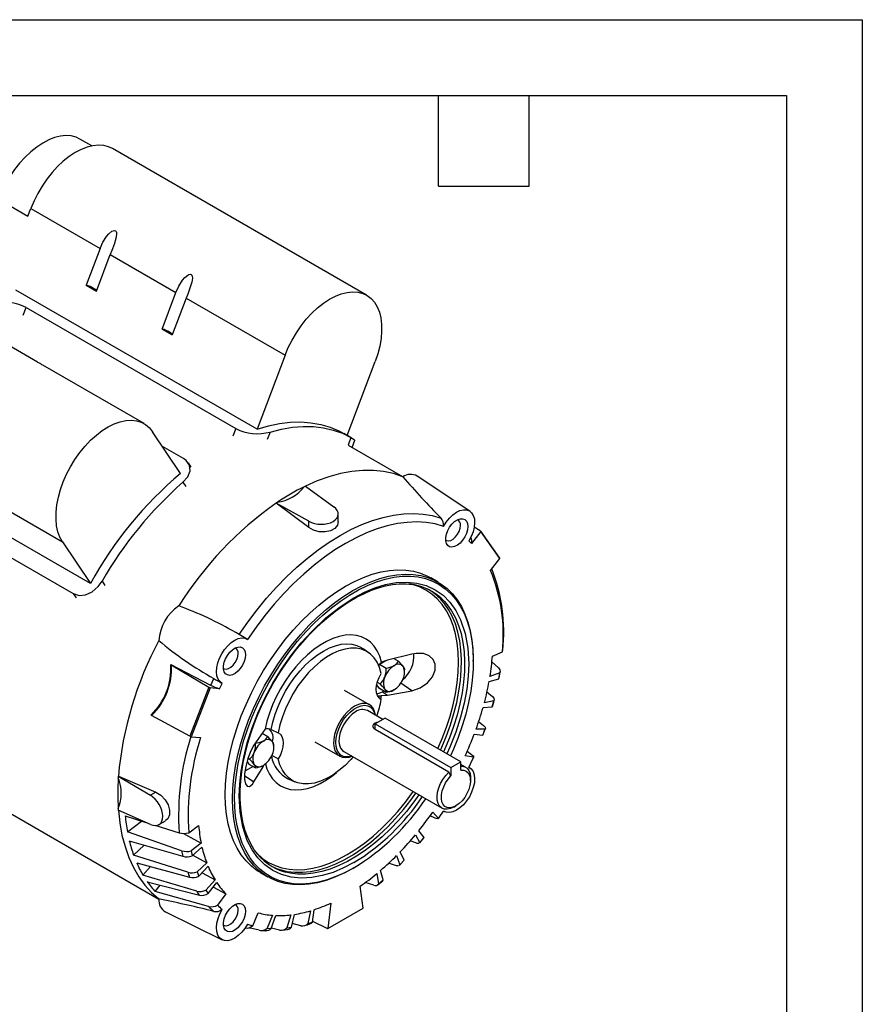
# Model space of a CAD drawing. Header units: inches. Extents: x 0 to 11, y 0 to 8.5.
# Tile 16 of 16: x 8.2 to 11, y 5.2 to 8.5. Entities that reach past the tile are written whole.
import ezdxf

# ---------------------------------------------------------------- set-up
doc = ezdxf.new("R2010")
doc.units = ezdxf.units.IN
doc.header["$MEASUREMENT"] = 0
doc.layers.add('TEXT', color=140, linetype='Continuous', lineweight=25)

msp = doc.modelspace()

# ---------------------------------------------------------------- linework, layer by layer
at = {"color": 7, "linetype": 'Continuous'}
for p, q in [((0.0001, 8.50011), (11.0001, 8.50011)), ((11.0001, 8.50011), (11.0001, 0.00011))]:
    msp.add_line(p, q, dxfattribs=at)
for p, q in [((8.45464, 8.083), (8.41544, 8.10563)), ((9.36256, 7.58949), (8.52287, 8.07423)), ((8.14606, 7.90701), (8.24399, 7.85048)), ((8.24399, 7.85048), (8.2535, 7.87561)), ((8.2535, 7.87561), (8.4822, 7.74358)), ((8.4822, 7.74358), (8.43633, 7.62241)), ((8.47015, 7.60289), (8.51602, 7.72406)), ((8.51602, 7.72406), (8.73275, 7.59894)), ((8.43633, 7.62241), (8.47015, 7.60289)), ((9.00062, 7.14632), (8.20351, 7.60649)), ((8.68688, 7.47777), (8.73275, 7.59894)), ((8.76657, 7.57942), (8.7207, 7.45825)), ((8.76657, 7.57942), (9.09319, 7.39087)), ((8.22858, 7.52312), (8.23811, 7.54831)), ((8.23811, 7.54831), (8.93028, 7.14873)), ((8.27491, 7.36869), (8.04244, 7.50289)), ((8.68688, 7.47777), (8.7207, 7.45825)), ((9.09319, 7.39087), (9.00062, 7.14632)), ((8.6275, 7.16515), (8.29299, 7.35825)), ((9.29836, 7.12619), (9.39082, 7.37043)), ((8.4507, 6.63661), (7.51308, 7.17788)), ((8.74832, 7.00068), (8.65575, 7.13834)), ((8.93028, 7.14873), (8.92074, 7.12354)), ((9.04365, 7.13729), (9.03413, 7.11215)), ((9.31203, 7.11829), (9.28706, 7.13271)), ((9.3109, 7.11894), (9.30138, 7.0938)), ((9.3148, 7.08606), (9.32388, 7.11003)), ((8.75797, 7.04926), (8.6888, 7.0892)), ((9.48202, 6.98953), (9.30267, 7.09306)), ((8.78355, 7.02063), (8.77388, 7.03501)), ((7.70137, 7.00304), (8.39353, 6.60346)), ((8.75596, 6.97121), (8.76548, 6.95706)), ((9.70362, 6.87575), (9.52961, 6.99168)), ((8.0315, 6.96283), (8.35813, 6.77427)), ((9.16077, 6.95885), (9.15624, 6.95624)), ((9.16077, 6.95885), (9.25463, 6.89041)), ((9.06787, 6.90522), (9.06334, 6.90261)), ((9.17132, 6.84231), (9.06334, 6.90261)), ((9.06334, 6.90261), (9.06334, 6.90218)), ((9.17132, 6.82166), (9.06334, 6.90218)), ((9.17132, 6.82166), (9.17132, 6.84231)), ((9.26911, 6.84124), (9.26911, 6.86643)), ((9.74013, 6.80795), (9.70904, 6.76929)), ((9.73754, 6.81093), (9.7181, 6.82284)), ((9.80219, 6.7199), (9.73947, 6.80914)), ((9.80282, 6.71874), (9.74013, 6.80795)), ((8.35813, 6.77427), (8.4507, 6.63661)), ((9.70904, 6.76929), (9.70051, 6.77712)), ((9.77174, 6.68008), (9.80282, 6.71874)), ((8.4887, 6.6443), (8.49822, 6.63014)), ((9.59859, 6.64123), (9.57424, 6.65529)), ((8.39353, 6.60346), (8.40307, 6.58929)), ((8.7538, 6.55843), (8.74225, 6.56247)), ((9.37121, 6.40657), (9.35158, 6.4209)), ((9.8111, 6.41089), (9.81207, 6.41522)), ((9.40515, 6.36949), (9.42617, 6.38162)), ((9.43118, 6.38334), (9.41228, 6.37686)), ((9.51243, 6.4033), (9.43118, 6.38334)), ((9.45247, 6.38857), (9.46779, 6.37972)), ((9.71512, 6.37967), (9.71512, 6.38369)), ((9.77825, 6.39692), (9.8111, 6.41089)), ((8.71537, 6.36921), (8.84716, 6.30086)), ((8.71744, 6.36806), (8.84176, 6.29381)), ((9.40314, 6.36431), (9.40515, 6.36949)), ((9.40515, 6.36949), (9.42761, 6.35653)), ((9.48788, 6.34492), (9.48788, 6.35114)), ((9.77594, 6.3778), (9.7982, 6.35756)), ((9.76734, 6.31314), (9.79927, 6.32135)), ((9.80273, 6.34135), (9.77004, 6.3288)), ((9.79927, 6.32135), (9.80273, 6.34135)), ((9.79927, 6.32135), (9.79991, 6.32407)), ((9.80035, 6.32399), (9.80394, 6.34491)), ((8.84176, 6.29381), (8.779, 6.13206)), ((8.84589, 6.29172), (8.78319, 6.13012)), ((8.87697, 6.28894), (8.84589, 6.29172)), ((8.87697, 6.28894), (8.88551, 6.30662)), ((9.37202, 6.23589), (9.2899, 6.2833)), ((9.40515, 6.28912), (9.39612, 6.30197)), ((9.39804, 6.31021), (9.40752, 6.30474)), ((9.42761, 6.27616), (9.40515, 6.28912)), ((9.41907, 6.28108), (9.4148, 6.27862)), ((9.43118, 6.26751), (9.51243, 6.28231)), ((9.51243, 6.28231), (9.47564, 6.30726)), ((9.40592, 6.25679), (9.41074, 6.25322)), ((9.40978, 6.25423), (9.41228, 6.26616)), ((9.41228, 6.26616), (9.43118, 6.26751)), ((9.4148, 6.27862), (9.43118, 6.26751)), ((9.78318, 6.24933), (9.75157, 6.24259)), ((9.75971, 6.27899), (9.77827, 6.26316)), ((9.77759, 6.22882), (9.78318, 6.24933)), ((9.41586, 6.18743), (9.36547, 6.21651)), ((9.74719, 6.22653), (9.77759, 6.22882)), ((9.77759, 6.22882), (9.77794, 6.23042)), ((8.779, 6.13206), (8.65253, 6.20075)), ((9.42359, 6.19189), (9.39044, 6.17276)), ((9.67427, 6.04718), (9.42359, 6.19189)), ((9.02733, 6.15464), (9.02055, 6.14629)), ((9.04785, 6.15355), (9.07088, 6.14332)), ((9.39044, 6.15361), (9.39044, 6.17276)), ((9.39044, 6.17276), (9.64113, 6.02805)), ((9.63417, 6.01292), (9.39044, 6.15361)), ((9.75409, 6.15572), (9.72418, 6.15493)), ((9.73224, 6.18), (9.74854, 6.16711)), ((9.74647, 6.13511), (9.75409, 6.15572)), ((8.78319, 6.13012), (8.81427, 6.12734)), ((9.02055, 6.14629), (8.99045, 6.10197)), ((9.01734, 6.14156), (9.03629, 6.13062)), ((9.71821, 6.13879), (9.74647, 6.13511)), ((9.74647, 6.13511), (9.74659, 6.13599)), ((8.99471, 6.10823), (8.99611, 6.10742)), ((9.05638, 6.09582), (9.05638, 6.10204)), ((9.19173, 6.11324), (9.27385, 6.06584)), ((8.97043, 6.05886), (8.97601, 6.05564)), ((9.07088, 6.05702), (9.04909, 6.06809)), ((9.28736, 6.08119), (9.61168, 5.89397)), ((9.71603, 6.06236), (9.68839, 6.06753)), ((9.69453, 6.0822), (9.70959, 6.07128)), ((7.92297, 6.02855), (8.67617, 5.59374)), ((8.98757, 6.03198), (8.96076, 6.01651)), ((8.96761, 6.04862), (8.97365, 6.04002)), ((8.97365, 6.04002), (8.99611, 6.02706)), ((8.99045, 5.98098), (9.02055, 6.03047)), ((9.02055, 6.03047), (9.01652, 6.0332)), ((9.02055, 6.03047), (9.02398, 6.03727)), ((9.64113, 6.02805), (9.67427, 6.04718)), ((9.64113, 6.02805), (9.64113, 6.00041)), ((9.67427, 6.01954), (9.67427, 6.04718)), ((9.6898, 6.02929), (9.67427, 6.03825)), ((9.70068, 6.02972), (9.70051, 6.02966)), ((9.70362, 6.02786), (9.7006, 6.02987)), ((8.5425, 6.00006), (8.54213, 5.99984)), ((8.54213, 5.99984), (8.64834, 5.93649)), ((8.54213, 5.99984), (8.54213, 5.99462)), ((8.5425, 6.00006), (8.66622, 5.94682)), ((8.95944, 6.00201), (8.99045, 5.98098)), ((9.10341, 5.99102), (9.12564, 5.98118)), ((9.64113, 6.00041), (9.63417, 6.01292)), ((9.70598, 5.98548), (9.70598, 5.99352)), ((8.66622, 5.94682), (8.64834, 5.93649)), ((8.54213, 5.89257), (8.54213, 5.88734)), ((9.65075, 5.89784), (9.65771, 5.90186)), ((8.64834, 5.84028), (8.54213, 5.88734)), ((8.56494, 5.86828), (8.63285, 5.84715)), ((9.58893, 5.86105), (9.57204, 5.86864)), ((9.58124, 5.88084), (9.59977, 5.85982)), ((9.59977, 5.85982), (9.59914, 5.85933)), ((9.59977, 5.85982), (9.61665, 5.8844)), ((9.61614, 5.8844), (9.61976, 5.88261)), ((9.61665, 5.8844), (9.61641, 5.88447)), ((8.57229, 5.81572), (8.61877, 5.85153)), ((8.66306, 5.83774), (8.74332, 5.81276)), ((8.67635, 5.83973), (8.69813, 5.85231)), ((8.77491, 5.81271), (8.80777, 5.83667)), ((8.75163, 5.75339), (8.57229, 5.81572)), ((8.75814, 5.81078), (8.81597, 5.77803)), ((9.52375, 5.80575), (9.53828, 5.77974)), ((9.55225, 5.79675), (9.53469, 5.81907)), ((9.53753, 5.77856), (9.55192, 5.79597)), ((9.53828, 5.77974), (9.55225, 5.79675)), ((9.55191, 5.79598), (9.55225, 5.79675)), ((8.57867, 5.78615), (8.7556, 5.73499)), ((8.5928, 5.73923), (8.62761, 5.772)), ((8.81597, 5.77803), (8.78329, 5.75284)), ((8.78675, 5.73683), (8.81868, 5.76549)), ((9.52575, 5.77897), (9.50661, 5.78662)), ((9.53828, 5.77974), (9.53725, 5.7788)), ((8.77156, 5.682), (8.5928, 5.73923)), ((8.78329, 5.75284), (8.78675, 5.73683)), ((8.78877, 5.73864), (8.83444, 5.71314)), ((9.46178, 5.73771), (9.47202, 5.70723)), ((9.48693, 5.72245), (9.47345, 5.74963)), ((8.60313, 5.7133), (8.77798, 5.66586)), ((8.62376, 5.67293), (8.6486, 5.70096)), ((8.83444, 5.71314), (8.80284, 5.68339)), ((8.80843, 5.66934), (8.83882, 5.70214)), ((9.31743, 5.69481), (9.32091, 5.69682)), ((9.4577, 5.70467), (9.43498, 5.71278)), ((9.47202, 5.70723), (9.47032, 5.70563)), ((9.47202, 5.70723), (9.48693, 5.72245)), ((9.48613, 5.72105), (9.48693, 5.72245)), ((8.80128, 5.62027), (8.62376, 5.67293)), ((8.80284, 5.68339), (8.80843, 5.66934)), ((8.81898, 5.68072), (8.86184, 5.65711)), ((9.01178, 5.68099), (9.03614, 5.66692)), ((9.39652, 5.67805), (9.40227, 5.64369)), ((9.41784, 5.65682), (9.4087, 5.68834)), ((8.63783, 5.65113), (8.81004, 5.6067)), ((8.66456, 5.61811), (8.68089, 5.64002)), ((8.86184, 5.65711), (8.83193, 5.62337)), ((8.83955, 5.61155), (8.86781, 5.64786)), ((8.85653, 5.63337), (8.89763, 5.61103)), ((9.35121, 5.56348), (9.34167, 5.63636)), ((9.38608, 5.63959), (9.35786, 5.64867)), ((9.40227, 5.64369), (9.41784, 5.65682)), ((8.84023, 5.5694), (8.66456, 5.61811)), ((8.83193, 5.62337), (8.83955, 5.61155)), ((8.89763, 5.61103), (8.86999, 5.57395)), ((8.68544, 5.59214), (8.67616, 5.59392)), ((9.24434, 5.58018), (9.2348, 5.49628)), ((8.69811, 5.55144), (8.88551, 5.45873)), ((8.98625, 5.50564), (9.00478, 5.54806)), ((9.05133, 5.54003), (9.03376, 5.49743)), ((9.04774, 5.49656), (9.06226, 5.53934)), ((9.11256, 5.54129), (9.09908, 5.49855)), ((9.114, 5.50055), (9.12424, 5.54286)), ((9.17731, 5.55476), (9.16818, 5.5127)), ((9.18374, 5.51753), (9.1895, 5.55854)), ((9.2348, 5.49628), (9.35121, 5.56348)), ((8.96937, 5.51074), (8.98625, 5.50564)), ((9.09908, 5.49855), (9.114, 5.50055)), ((9.14586, 5.50568), (9.11701, 5.51301)), ((9.16818, 5.5127), (9.18374, 5.51753)), ((9.18411, 5.52013), (9.2315, 5.4969)), ((9.00802, 5.49037), (8.97329, 5.49894)), ((9.03376, 5.49743), (9.04774, 5.49656)), ((9.07499, 5.49133), (9.04821, 5.49796)), ((9.08357, 5.49099), (9.10095, 5.49325))]:
    msp.add_line(p, q)
at = {"flags": 128}
for points in [[(8.41544, 8.10563), (8.4027, 8.11157), (8.38663, 8.11572), (8.36933, 8.11691), (8.35101, 8.11512), (8.33194, 8.11038), (8.31237, 8.10275), (8.29256, 8.09234), (8.27278, 8.07928), (8.2533, 8.06375), (8.23439, 8.04596), (8.21629, 8.02616), (8.19925, 8.00461), (8.18351, 7.9816), (8.16927, 7.95744), (8.15673, 7.93247), (8.14606, 7.90701)], [(8.52287, 8.07423), (8.51013, 8.08017), (8.49407, 8.08432), (8.47676, 8.08551), (8.45845, 8.08372), (8.43938, 8.07898), (8.41981, 8.07135), (8.4, 8.06094), (8.38022, 8.04788), (8.36074, 8.03235), (8.34182, 8.01457), (8.32372, 7.99476), (8.30669, 7.97321), (8.29095, 7.9502), (8.27671, 7.92605), (8.26417, 7.90107), (8.2535, 7.87561)], [(8.4822, 7.74358), (8.49155, 7.76454), (8.50381, 7.78401), (8.51109, 7.79254), (8.52104, 7.80061), (8.52532, 7.80258), (8.52978, 7.80325), (8.53279, 7.80238), (8.53489, 7.80042), (8.53635, 7.79707), (8.5369, 7.79078), (8.53469, 7.77728), (8.52844, 7.75717), (8.52107, 7.73742), (8.51602, 7.72406)], [(8.73275, 7.59894), (8.7421, 7.61991), (8.75436, 7.63937), (8.76164, 7.6479), (8.77159, 7.65597), (8.77587, 7.65794), (8.78033, 7.65861), (8.78334, 7.65774), (8.78544, 7.65578), (8.7869, 7.65243), (8.78745, 7.64615), (8.78524, 7.63264), (8.77899, 7.61253), (8.77162, 7.59278), (8.76657, 7.57942)], [(8.47015, 7.60289), (8.46997, 7.6046), (8.46827, 7.60679), (8.46515, 7.60935), (8.46077, 7.61214), (8.45539, 7.61499), (8.44929, 7.61775), (8.44282, 7.62027), (8.43633, 7.62241)], [(9.09319, 7.39087), (9.10386, 7.41633), (9.1164, 7.4413), (9.13063, 7.46546), (9.14638, 7.48847), (9.16341, 7.51002), (9.18151, 7.52982), (9.20043, 7.54761), (9.21991, 7.56314), (9.23969, 7.57619), (9.2595, 7.58661), (9.27907, 7.59424), (9.29814, 7.59898), (9.31645, 7.60077), (9.33376, 7.59958), (9.34982, 7.59543), (9.36443, 7.58838), (9.37738, 7.57852), (9.3885, 7.56598), (9.39764, 7.55093), (9.40467, 7.53358), (9.40951, 7.51417), (9.41208, 7.49295), (9.41235, 7.47021), (9.41031, 7.44626), (9.406, 7.42142), (9.39947, 7.39603), (9.39082, 7.37043)], [(8.7207, 7.45825), (8.72052, 7.45996), (8.71882, 7.46215), (8.7157, 7.46471), (8.71132, 7.4675), (8.70593, 7.47035), (8.69984, 7.47311), (8.69337, 7.47563), (8.68688, 7.47777)], [(8.29296, 7.3582), (8.29029, 7.35979), (8.28601, 7.36216), (8.28155, 7.36462), (8.27854, 7.36632), (8.27644, 7.36757), (8.27497, 7.36851), (8.27443, 7.36895), (8.27488, 7.36864)], [(8.35813, 6.77427), (8.34947, 6.78987), (8.34294, 6.80773), (8.33863, 6.82759), (8.33659, 6.84919), (8.33686, 6.87224), (8.33943, 6.89643), (8.34427, 6.92143), (8.3513, 6.9469), (8.36044, 6.97249), (8.37156, 6.99787), (8.38451, 7.02268), (8.39912, 7.0466), (8.41518, 7.0693), (8.43249, 7.09047), (8.4508, 7.10982), (8.46987, 7.1271), (8.48945, 7.14207), (8.50925, 7.15453), (8.52903, 7.1643), (8.54851, 7.17126), (8.56743, 7.17532), (8.58553, 7.17641), (8.60256, 7.17453), (8.61831, 7.1697), (8.63254, 7.16198), (8.64508, 7.15148), (8.65575, 7.13834)], [(9.00062, 7.14632), (9.03798, 7.15732), (9.07465, 7.16503), (9.11045, 7.16942), (9.14521, 7.17046), (9.17879, 7.16815), (9.21102, 7.16251), (9.24177, 7.15356), (9.27089, 7.14133), (9.28706, 7.13271)], [(9.04365, 7.13729), (9.08097, 7.1468), (9.11749, 7.15295), (9.15305, 7.15572), (9.18749, 7.1551), (9.22064, 7.15108), (9.25236, 7.14369), (9.28249, 7.13296), (9.3109, 7.11894)], [(9.3109, 7.11894), (9.32144, 7.11241), (9.32317, 7.11031)], [(8.75596, 6.97121), (8.77205, 6.98948), (8.7797, 7.00902), (8.7777, 7.02782), (8.76649, 7.04324), (8.75797, 7.04926)], [(9.48186, 6.98944), (9.45107, 6.99979), (9.41868, 7.00671), (9.38485, 7.01017), (9.34972, 7.01015), (9.31348, 7.00664), (9.27628, 6.99968), (9.23831, 6.98929), (9.19975, 6.97551), (9.16077, 6.95842)], [(8.94146, 6.46778), (8.97032, 6.5093), (9.00058, 6.54931), (9.03208, 6.58764), (9.06468, 6.62411), (9.09824, 6.65855), (9.1326, 6.69081), (9.16761, 6.72075), (9.2031, 6.74822), (9.23893, 6.77309), (9.27491, 6.79527), (9.3109, 6.81464), (9.34672, 6.83112), (9.38222, 6.84464), (9.41723, 6.85513), (9.45159, 6.86254), (9.48515, 6.86684), (9.51775, 6.86801), (9.54925, 6.86605), (9.5795, 6.86097), (9.60837, 6.85278)], [(9.61665, 6.82554), (9.62559, 6.83979), (9.63591, 6.85259), (9.64721, 6.86344), (9.65904, 6.8719), (9.6709, 6.87762), (9.68233, 6.88038), (9.69287, 6.88007), (9.70209, 6.8767), (9.70963, 6.8704), (9.71517, 6.86142), (9.71849, 6.85014), (9.71946, 6.837), (9.71805, 6.82253), (9.71431, 6.80732), (9.70838, 6.79198), (9.70051, 6.77712)], [(9.61665, 6.82554), (9.58859, 6.83335), (9.5592, 6.83816), (9.52861, 6.83996), (9.49696, 6.83873), (9.46439, 6.83448), (9.43105, 6.82722), (9.39709, 6.817), (9.36266, 6.80386), (9.32791, 6.78786), (9.29301, 6.76906), (9.25811, 6.74756), (9.22336, 6.72345), (9.18893, 6.69684), (9.15497, 6.66785), (9.12163, 6.6366), (9.08906, 6.60325), (9.05741, 6.56794), (9.02682, 6.53083), (8.99743, 6.49208), (8.96937, 6.45187)], [(9.26883, 6.84126), (9.26633, 6.82938), (9.25728, 6.81846), (9.24303, 6.81072), (9.22521, 6.80695), (9.20576, 6.80766), (9.18678, 6.81294), (9.17132, 6.82166)], [(9.6966, 6.82507), (9.69545, 6.81394), (9.69209, 6.80218), (9.68672, 6.79054), (9.67967, 6.77975), (9.6714, 6.77048), (9.66242, 6.76332), (9.6533, 6.75871), (9.64461, 6.75696), (9.63689, 6.75816), (9.63063, 6.76224), (9.62623, 6.76895), (9.62396, 6.77786), (9.62396, 6.78841), (9.62623, 6.79995), (9.63063, 6.81174), (9.63689, 6.82305), (9.64461, 6.83316), (9.6533, 6.84144), (9.66242, 6.84737), (9.6714, 6.85057), (9.67967, 6.85085), (9.68672, 6.84819), (9.69209, 6.84275), (9.69545, 6.83488), (9.6966, 6.82507)], [(9.62376, 6.78007), (9.62673, 6.77832), (9.63334, 6.77723), (9.64089, 6.77902), (9.64875, 6.78356), (9.65629, 6.79047), (9.66291, 6.7992), (9.66805, 6.80903), (9.67132, 6.81918), (9.67244, 6.82881)], [(8.89526, 5.93852), (8.89637, 5.97349), (8.8997, 6.00955), (8.90523, 6.04649), (8.91293, 6.08411), (8.92276, 6.1222), (8.93465, 6.16055), (8.94855, 6.19894), (8.96437, 6.23716), (8.98204, 6.27499), (9.00144, 6.31223), (9.02247, 6.34866), (9.04502, 6.38408), (9.06895, 6.41829), (9.09413, 6.4511), (9.12043, 6.48233), (9.1477, 6.51181), (9.17577, 6.53936), (9.2045, 6.56483), (9.23373, 6.58809), (9.26328, 6.609), (9.29301, 6.62744), (9.32273, 6.64332), (9.35229, 6.65654), (9.38152, 6.66702), (9.41025, 6.67472), (9.43832, 6.67958), (9.46558, 6.68158), (9.49188, 6.68072), (9.51707, 6.67698), (9.541, 6.6704), (9.56355, 6.66101), (9.57424, 6.65529)], [(8.39353, 6.60346), (8.41302, 6.59717), (8.43413, 6.59902), (8.45549, 6.60875), (8.47562, 6.62619), (8.4887, 6.6443)], [(8.91962, 5.92446), (8.92073, 5.95943), (8.92406, 5.99548), (8.92959, 6.03242), (8.93729, 6.07005), (8.94711, 6.10814), (8.95901, 6.14649), (8.97291, 6.18488), (8.98873, 6.2231), (9.0064, 6.26093), (9.0258, 6.29816), (9.04683, 6.33459), (9.06938, 6.37001), (9.09331, 6.40423), (9.11849, 6.43704), (9.14479, 6.46827), (9.17205, 6.49774), (9.20013, 6.5253), (9.22886, 6.55077), (9.25809, 6.57403), (9.28764, 6.59494), (9.31737, 6.61338), (9.34709, 6.62926), (9.37665, 6.64247), (9.40587, 6.65296), (9.43461, 6.66066), (9.46268, 6.66552), (9.48994, 6.66752), (9.51624, 6.66665), (9.54143, 6.66292), (9.56536, 6.65634), (9.5879, 6.64695), (9.60894, 6.6348), (9.62834, 6.61997), (9.646, 6.60253), (9.66183, 6.58258), (9.67573, 6.56024), (9.68762, 6.53562), (9.69744, 6.50887), (9.70514, 6.48014), (9.71067, 6.44958), (9.714, 6.41737), (9.71512, 6.38369), (9.71512, 6.38369)], [(9.32085, 5.69678), (9.29103, 5.68087), (9.26138, 5.66766), (9.23208, 5.65723), (9.20328, 5.64962), (9.17515, 5.6449), (9.14786, 5.64308), (9.12156, 5.64418), (9.09641, 5.64819), (9.07253, 5.65508), (9.05008, 5.66482), (9.02918, 5.67735), (9.00996, 5.69259), (8.99251, 5.71048), (8.97694, 5.73089), (8.96334, 5.75371), (8.9518, 5.77881), (8.94236, 5.80606), (8.93509, 5.83528), (8.93003, 5.86632), (8.92722, 5.89899), (8.92665, 5.93312), (8.92834, 5.9685), (8.93229, 6.00493), (8.93845, 6.0422), (8.94681, 6.08011), (8.95731, 6.11842), (8.96989, 6.15693), (8.98448, 6.19541), (9.001, 6.23364), (9.01935, 6.27141), (9.03943, 6.30849), (9.06112, 6.34467), (9.0843, 6.37975), (9.10883, 6.41353), (9.13458, 6.44581), (9.16139, 6.47641), (9.18912, 6.50515), (9.2176, 6.53187), (9.24668, 6.55641), (9.27617, 6.57863), (9.30593, 6.59842), (9.33577, 6.61564), (9.36552, 6.63021), (9.39502, 6.64204), (9.42409, 6.65107), (9.45257, 6.65724), (9.4803, 6.66051), (9.50712, 6.66087), (9.53286, 6.65832), (9.55739, 6.65286), (9.58057, 6.64454), (9.60226, 6.6334), (9.62234, 6.6195), (9.64069, 6.60292), (9.65721, 6.58377), (9.6718, 6.56213), (9.68439, 6.53815), (9.69489, 6.51196), (9.70324, 6.48371), (9.70941, 6.45355), (9.71335, 6.42167), (9.71504, 6.38825), (9.71448, 6.35347), (9.71166, 6.31754), (9.7066, 6.28066), (9.69934, 6.24305), (9.6899, 6.20491), (9.67835, 6.16647), (9.66475, 6.12795), (9.64919, 6.08957), (9.63926, 6.06739)], [(9.32085, 6.58967), (9.35547, 6.60783), (9.3898, 6.62217), (9.42556, 6.63308), (9.46034, 6.63947), (9.49516, 6.64126), (9.52821, 6.63804), (9.55978, 6.62966), (9.5888, 6.61618), (9.61498, 6.59778), (9.63803, 6.57463), (9.65733, 6.54761), (9.67319, 6.51655), (9.68823, 6.47144), (9.69698, 6.42244), (9.6998, 6.37083), (9.69822, 6.32994), (9.69347, 6.28755), (9.68505, 6.2414), (9.67319, 6.19439), (9.65733, 6.14502), (9.63803, 6.09571), (9.62794, 6.07393)], [(9.05443, 6.30587), (9.07521, 6.34011), (9.08392, 6.35353), (9.09885, 6.37537), (9.11488, 6.39738), (9.13263, 6.42018), (9.1517, 6.44303), (9.1719, 6.46551), (9.19305, 6.48731), (9.21499, 6.50818), (9.23756, 6.52789), (9.26062, 6.54628), (9.28403, 6.5632), (9.30767, 6.57854), (9.33142, 6.59219), (9.35515, 6.60408), (9.37877, 6.61414), (9.40216, 6.62231), (9.42525, 6.62856), (9.44795, 6.63283), (9.47019, 6.6351), (9.49192, 6.63531), (9.51309, 6.6334), (9.5132, 6.63338)], [(9.5979, 6.09127), (9.612, 6.12403), (9.6261, 6.16124), (9.63818, 6.19847), (9.64817, 6.2355), (9.656, 6.27209), (9.66163, 6.30802), (9.66502, 6.34307), (9.66616, 6.37701), (9.66502, 6.40966), (9.66163, 6.44079), (9.656, 6.47022), (9.64817, 6.49777), (9.63818, 6.52326), (9.6261, 6.54655), (9.612, 6.56748), (9.59597, 6.58593), (9.57811, 6.60178), (9.55852, 6.61495), (9.53733, 6.62533), (9.51467, 6.63288), (9.50216, 6.6357)], [(9.32085, 5.71447), (9.28623, 5.69631), (9.25189, 5.68197), (9.21613, 5.67106), (9.18136, 5.66467), (9.14653, 5.66288), (9.11348, 5.66609), (9.08191, 5.67448), (9.05289, 5.68795), (9.02671, 5.70635), (9.00367, 5.72951), (8.98437, 5.75652), (8.9685, 5.78759), (8.95346, 5.8327), (8.94471, 5.88169), (8.9419, 5.93331), (8.94348, 5.9742), (8.94822, 6.01658), (8.95665, 6.06274), (8.9685, 6.10974), (8.98437, 6.15912), (9.00367, 6.20842), (9.02671, 6.25818), (9.05289, 6.30681), (9.08191, 6.35379), (9.11348, 6.39863), (9.14653, 6.43999), (9.18136, 6.47842), (9.22794, 6.52268), (9.27475, 6.55981), (9.32085, 6.58967)], [(9.60672, 6.08618), (9.61098, 6.09566), (9.62634, 6.13267), (9.63977, 6.16986), (9.65118, 6.20699), (9.6605, 6.24385), (9.66769, 6.28022), (9.67269, 6.31587), (9.67548, 6.35059), (9.67604, 6.38418), (9.67436, 6.41642), (9.67047, 6.44713), (9.66437, 6.47613), (9.6561, 6.50323), (9.64573, 6.52827), (9.6333, 6.55111), (9.61889, 6.57161), (9.61158, 6.58026)], [(9.61996, 6.57712), (9.62896, 6.5666), (9.64338, 6.54608), (9.65583, 6.52321), (9.66622, 6.49813), (9.67449, 6.47099), (9.6806, 6.44196), (9.6845, 6.4112), (9.68618, 6.37892), (9.68562, 6.34529), (9.68283, 6.31052), (9.67782, 6.27482), (9.67062, 6.2384), (9.66128, 6.20149), (9.64986, 6.16431), (9.63641, 6.12707), (9.62103, 6.09001), (9.61671, 6.0804)], [(8.88551, 6.30662), (8.87764, 6.3124), (8.87171, 6.3209), (8.86797, 6.33179), (8.86655, 6.34463), (8.86753, 6.35889), (8.87085, 6.37401), (8.87639, 6.38938), (8.88392, 6.40438), (8.89314, 6.4184), (8.90368, 6.43088), (8.91512, 6.44132), (8.92698, 6.44929), (8.9388, 6.45448), (8.95011, 6.45668), (8.96043, 6.4558), (8.96937, 6.45187)], [(8.96937, 6.45187), (8.95847, 6.45837), (8.94689, 6.46469), (8.94146, 6.46778)], [(9.41228, 6.37686), (9.40612, 6.39654), (9.39786, 6.41412), (9.3876, 6.42941), (9.37545, 6.44224), (9.36154, 6.45245), (9.34605, 6.45995), (9.32913, 6.46463), (9.31098, 6.46645), (9.29181, 6.46539), (9.27182, 6.46146), (9.25125, 6.45471), (9.23033, 6.4452), (9.20928, 6.43305), (9.18836, 6.4184), (9.16779, 6.4014), (9.1478, 6.38226), (9.12863, 6.36118), (9.11048, 6.3384), (9.09356, 6.31419), (9.07806, 6.2888), (9.06416, 6.26254), (9.05201, 6.23568), (9.04175, 6.20854), (9.03349, 6.18143), (9.02733, 6.15464)], [(8.96235, 6.4012), (8.9612, 6.39006), (8.95784, 6.37831), (8.95246, 6.36667), (8.94542, 6.35587), (8.93715, 6.3466), (8.92817, 6.33944), (8.91905, 6.33484), (8.91036, 6.33308), (8.90264, 6.33428), (8.89638, 6.33837), (8.89198, 6.34507), (8.88971, 6.35398), (8.88971, 6.36454), (8.89198, 6.37607), (8.89638, 6.38787), (8.90264, 6.39917), (8.91036, 6.40928), (8.91905, 6.41756), (8.92817, 6.42349), (8.93715, 6.4267), (8.94542, 6.42698), (8.95246, 6.42432), (8.95784, 6.41888), (8.9612, 6.41101), (8.96235, 6.4012)], [(9.04785, 6.15355), (9.05311, 6.17878), (9.06051, 6.20441), (9.06995, 6.23011), (9.08132, 6.25557), (9.09447, 6.28044), (9.10922, 6.30442), (9.12539, 6.32719), (9.14278, 6.34846), (9.16115, 6.36795), (9.18028, 6.38543), (9.19991, 6.40066), (9.2198, 6.41344), (9.23969, 6.42362), (9.25933, 6.43106), (9.27846, 6.43567), (9.29683, 6.43739), (9.31422, 6.43619), (9.33039, 6.4321), (9.34514, 6.42516), (9.35158, 6.4209)], [(9.41074, 6.33952), (9.40518, 6.35907), (9.39733, 6.37638), (9.38732, 6.39123), (9.37528, 6.40341), (9.36137, 6.41274), (9.34579, 6.4191), (9.32876, 6.42241), (9.31052, 6.4226), (9.2913, 6.4197), (9.27139, 6.41372), (9.25105, 6.40476), (9.23057, 6.39293), (9.21023, 6.37841), (9.19032, 6.3614), (9.17111, 6.34213), (9.15286, 6.32086), (9.13583, 6.29789), (9.12025, 6.27355), (9.10635, 6.24816), (9.0943, 6.22208), (9.08429, 6.19567), (9.07645, 6.16929), (9.07088, 6.14332)], [(8.88951, 6.35619), (8.89248, 6.35444), (8.89909, 6.35335), (8.90663, 6.35515), (8.9145, 6.35969), (8.92204, 6.3666), (8.92865, 6.37532), (8.9338, 6.38516), (8.93707, 6.3953), (8.93819, 6.40493)], [(9.45308, 6.36502), (9.46338, 6.37346), (9.46779, 6.37972)], [(9.51243, 6.28231), (9.53938, 6.29133), (9.56339, 6.30788), (9.58027, 6.32868), (9.58864, 6.35008), (9.58898, 6.36963), (9.58219, 6.38594), (9.56901, 6.39806), (9.55012, 6.40501), (9.52645, 6.40576), (9.51243, 6.4033)], [(9.42295, 6.32753), (9.42701, 6.34484), (9.42761, 6.35653)], [(9.48322, 6.36232), (9.48729, 6.3547), (9.48788, 6.35114)], [(9.7982, 6.35756), (9.80322, 6.35093), (9.80396, 6.34432), (9.80273, 6.34135)], [(9.41074, 6.25322), (9.40393, 6.25842), (9.39885, 6.26602), (9.39572, 6.27571), (9.39466, 6.28709), (9.39572, 6.29969), (9.39885, 6.313), (9.40393, 6.32646), (9.41074, 6.33952)], [(8.99339, 5.75428), (8.99151, 5.75676), (8.98, 5.77587), (8.97007, 5.79672), (8.96173, 5.81922), (8.95504, 5.84328), (8.94999, 5.86878), (8.94663, 5.89562), (8.94497, 5.92367), (8.94502, 5.95279), (8.94677, 5.98285), (8.95022, 6.01368), (8.95534, 6.04511), (8.9621, 6.07697), (8.97044, 6.10905), (8.98026, 6.14109), (8.9914, 6.17274), (9.00355, 6.20336), (9.01583, 6.23128), (9.02634, 6.25333), (9.03652, 6.27334), (9.05443, 6.30587)], [(9.42295, 6.28734), (9.41455, 6.29746), (9.40752, 6.30474)], [(9.45308, 6.28465), (9.43845, 6.2787), (9.42761, 6.27616)], [(9.39657, 6.27218), (9.40396, 6.27377), (9.4148, 6.27862)], [(9.77827, 6.26316), (9.78338, 6.25715), (9.7843, 6.25164), (9.78318, 6.24933)], [(9.77832, 6.23031), (9.78238, 6.2444), (9.78416, 6.25154)], [(9.32294, 6.23103), (9.31054, 6.22259), (9.29854, 6.21184), (9.28733, 6.19913), (9.27726, 6.18487), (9.26866, 6.16951), (9.2618, 6.15356), (9.25691, 6.13752), (9.25414, 6.12191), (9.25358, 6.10723), (9.25525, 6.09395), (9.2591, 6.0825), (9.265, 6.07325), (9.27276, 6.0665), (9.28213, 6.06245), (9.29281, 6.06125), (9.30447, 6.06292), (9.31361, 6.06604)], [(9.26047, 6.11079), (9.26159, 6.12543), (9.26492, 6.14086), (9.27035, 6.15658), (9.27768, 6.17202), (9.28668, 6.18668), (9.29702, 6.20005), (9.30837, 6.21168), (9.32033, 6.22117), (9.3325, 6.22819), (9.34446, 6.23251), (9.35581, 6.23399), (9.36615, 6.23256), (9.37515, 6.22829), (9.38248, 6.22131), (9.38791, 6.21186), (9.39094, 6.20181)], [(9.39173, 6.20136), (9.38896, 6.21375), (9.38407, 6.22414), (9.37721, 6.23218), (9.36861, 6.2376), (9.35854, 6.24024), (9.34733, 6.24), (9.33533, 6.2369), (9.32294, 6.23103)], [(9.32642, 6.21265), (9.31529, 6.20492), (9.30463, 6.1949), (9.29486, 6.18299), (9.28638, 6.16969), (9.27953, 6.15553), (9.27461, 6.1411), (9.27181, 6.12699), (9.27124, 6.11377), (9.27294, 6.10199), (9.27682, 6.09213), (9.28273, 6.08459), (9.28736, 6.08119)], [(9.39044, 6.15361), (9.38599, 6.15752), (9.38378, 6.16251), (9.38406, 6.16797), (9.38698, 6.17297), (9.39044, 6.17568), (9.39668, 6.17796), (9.39982, 6.17817)], [(9.74705, 6.13582), (9.74794, 6.13809), (9.75477, 6.15701)], [(9.74854, 6.16711), (9.75381, 6.16175), (9.75502, 6.15735), (9.75409, 6.15572)], [(9.05172, 6.11322), (9.04332, 6.12334), (9.03629, 6.13062)], [(9.07088, 6.14332), (9.07769, 6.13812), (9.08277, 6.13052), (9.0859, 6.12083), (9.08696, 6.10946), (9.0859, 6.09685), (9.08277, 6.08355), (9.07769, 6.07009), (9.07088, 6.05702)], [(8.99045, 6.10197), (8.98012, 6.08335), (8.97033, 6.05859), (8.96314, 6.0322), (8.95949, 6.00807), (8.95934, 5.98841), (8.96231, 5.97431), (8.96796, 5.96654), (8.97581, 5.96597), (8.98517, 5.97347), (8.99045, 5.98098)], [(9.02158, 6.11592), (9.00695, 6.10997), (8.99611, 6.10742)], [(9.31282, 6.06649), (9.30837, 6.06519), (9.29702, 6.06372), (9.28668, 6.06515), (9.27768, 6.06942), (9.27035, 6.0764), (9.26492, 6.08585), (9.26159, 6.09744), (9.26047, 6.11079)], [(8.99144, 6.07843), (8.98304, 6.06361), (8.97601, 6.05564)], [(9.31843, 6.06326), (9.31052, 6.05442), (9.2913, 6.03515), (9.27139, 6.01813), (9.25105, 6.00361), (9.23057, 5.99179), (9.21023, 5.98283), (9.19032, 5.97685), (9.17111, 5.97394), (9.15286, 5.97414), (9.13583, 5.97744), (9.12025, 5.9838), (9.10635, 5.99314), (9.0943, 6.00531), (9.08429, 6.02016), (9.07645, 6.03748), (9.07088, 6.05702)], [(9.70071, 6.02971), (9.70711, 6.04268), (9.71651, 6.06301)], [(9.70959, 6.07128), (9.71509, 6.06657), (9.71671, 6.0633), (9.71603, 6.06236)], [(8.99144, 6.03824), (8.99551, 6.03062), (8.99611, 6.02706)], [(9.0283, 6.04018), (9.03349, 6.02426), (9.04175, 6.00668), (9.05201, 5.99139), (9.06416, 5.97856), (9.07806, 5.96835), (9.09356, 5.96085), (9.11048, 5.95617), (9.12863, 5.95435), (9.1478, 5.95541), (9.16779, 5.95934), (9.18836, 5.96609), (9.20928, 5.9756), (9.23033, 5.98775), (9.25125, 6.0024), (9.26317, 6.01192)], [(9.70051, 6.02966), (9.70838, 6.02388), (9.71431, 6.01538), (9.71805, 6.00449), (9.71946, 5.99165), (9.71849, 5.97739), (9.71517, 5.96227), (9.70963, 5.9469), (9.70209, 5.9319), (9.69287, 5.91788), (9.68233, 5.9054), (9.6709, 5.89496), (9.65904, 5.88699), (9.64721, 5.88179), (9.63591, 5.8796), (9.62559, 5.88048), (9.61665, 5.8844)], [(9.67427, 6.03293), (9.67758, 6.03288), (9.68674, 6.03079), (9.69444, 6.02588), (9.70035, 6.01833), (9.70422, 6.00847), (9.70591, 5.99669), (9.70598, 5.99352)], [(9.65075, 5.89784), (9.65074, 5.89783), (9.63962, 5.89272), (9.62896, 5.89043), (9.61919, 5.89105), (9.61071, 5.89456), (9.60386, 5.90081), (9.59894, 5.90955), (9.59613, 5.92043), (9.59556, 5.93298), (9.59725, 5.94672), (9.60113, 5.96106), (9.60704, 5.97542), (9.61473, 5.98922), (9.6239, 6.00189), (9.63417, 6.01292)], [(9.67427, 6.01954), (9.68355, 6.01962), (9.69165, 6.01685), (9.69818, 6.01136), (9.70286, 6.00341), (9.70546, 5.99334), (9.70587, 5.98164), (9.70407, 5.96883), (9.70013, 5.95551), (9.69425, 5.94229), (9.68669, 5.92976), (9.6778, 5.91852), (9.66799, 5.90907), (9.6577, 5.90185), (9.64741, 5.8972), (9.63759, 5.89531), (9.6287, 5.89629), (9.62114, 5.90008), (9.61526, 5.90652), (9.61133, 5.9153), (9.60953, 5.92602), (9.60993, 5.9382), (9.61254, 5.95126), (9.61721, 5.96462), (9.62375, 5.97766), (9.63184, 5.98977), (9.64113, 6.00041)], [(8.66622, 5.94682), (8.68288, 5.9367), (8.69707, 5.92208), (8.70705, 5.90497), (8.71197, 5.88753), (8.71156, 5.87168), (8.70591, 5.85908), (8.69783, 5.85277)], [(9.01178, 5.68099), (9.00144, 5.68741), (8.98204, 5.70225), (8.96437, 5.71969), (8.94855, 5.73964), (8.93465, 5.76198), (8.92276, 5.78659), (8.91293, 5.81334), (8.90523, 5.84208), (8.8997, 5.87263), (8.89637, 5.90484), (8.89526, 5.93852)], [(9.31743, 5.69481), (9.31737, 5.69477), (9.28764, 5.6789), (9.25809, 5.66568), (9.22886, 5.65519), (9.20013, 5.6475), (9.17205, 5.64264), (9.14479, 5.64063), (9.11849, 5.6415), (9.09331, 5.64524), (9.06938, 5.65182), (9.04683, 5.66121), (9.0258, 5.67335), (9.0064, 5.68819), (8.98873, 5.70563), (8.97291, 5.72557), (8.95901, 5.74792), (8.94711, 5.77253), (8.93729, 5.79928), (8.92959, 5.82801), (8.92406, 5.85857), (8.92073, 5.89078), (8.91962, 5.92446)], [(8.99712, 5.74825), (9.00137, 5.74381), (9.01923, 5.72796), (9.03882, 5.71479), (9.06001, 5.70441), (9.08267, 5.69686), (9.10666, 5.6922), (9.13184, 5.69045), (9.15804, 5.69163), (9.18511, 5.69573), (9.21288, 5.70271), (9.24118, 5.71255), (9.26984, 5.72518), (9.29867, 5.74051), (9.3275, 5.75846), (9.35616, 5.77892), (9.38446, 5.80176), (9.41223, 5.82684), (9.4393, 5.854), (9.46551, 5.88308), (9.49068, 5.91389), (9.51467, 5.94625), (9.51653, 5.94889)], [(9.53534, 5.93804), (9.51867, 5.91498), (9.49397, 5.88351), (9.46819, 5.85368), (9.44148, 5.82566), (9.41401, 5.79963), (9.38594, 5.77574), (9.35744, 5.75414), (9.32868, 5.73496), (9.29983, 5.7183), (9.27107, 5.70428), (9.24256, 5.69297), (9.21449, 5.68445), (9.18702, 5.67876), (9.16031, 5.67594), (9.13453, 5.67601), (9.10984, 5.67897), (9.09543, 5.68216)], [(9.09549, 5.68615), (9.10048, 5.68518), (9.12514, 5.68223), (9.15089, 5.68216), (9.17756, 5.68497), (9.20499, 5.69065), (9.23302, 5.69916), (9.26149, 5.71046), (9.29021, 5.72446), (9.31902, 5.74109), (9.34774, 5.76025), (9.37621, 5.78182), (9.40424, 5.80568), (9.43167, 5.83167), (9.45834, 5.85965), (9.48409, 5.88944), (9.50875, 5.92087), (9.52534, 5.94381)], [(8.5425, 5.88755), (8.54719, 5.84525), (8.55454, 5.80496), (8.56452, 5.76687), (8.57709, 5.73118), (8.59217, 5.69803), (8.60971, 5.6676), (8.62962, 5.64002), (8.6518, 5.61542), (8.67616, 5.59392)], [(9.59789, 5.85837), (9.59257, 5.85956), (9.58893, 5.86105)], [(9.59949, 5.85907), (9.60246, 5.8632), (9.61676, 5.88423)], [(9.53551, 5.77721), (9.52957, 5.77768), (9.52575, 5.77897)], [(9.4683, 5.70373), (9.4617, 5.70355), (9.4577, 5.70467)], [(9.47065, 5.7053), (9.47434, 5.70889), (9.48603, 5.72114)], [(9.39986, 5.641), (9.41585, 5.65422), (9.41619, 5.65453)], [(9.41611, 5.65462), (9.41643, 5.65473), (9.41784, 5.65682)], [(8.96235, 5.55331), (8.9612, 5.54218), (8.95784, 5.53042), (8.95246, 5.51878), (8.94542, 5.50799), (8.93715, 5.49872), (8.92817, 5.49156), (8.91905, 5.48695), (8.91036, 5.4852), (8.90264, 5.4864), (8.89638, 5.49048), (8.89198, 5.49719), (8.88971, 5.5061), (8.88971, 5.51665), (8.89198, 5.52819), (8.89638, 5.53998), (8.90264, 5.55129), (8.91036, 5.5614), (8.91905, 5.56968), (8.92817, 5.57561), (8.93715, 5.57881), (8.94542, 5.57909), (8.95246, 5.57643), (8.95784, 5.57099), (8.9612, 5.56312), (8.96235, 5.55331)], [(8.96937, 5.51074), (8.96043, 5.49649), (8.95011, 5.48369), (8.9388, 5.47284), (8.92698, 5.46438), (8.91512, 5.45866), (8.90368, 5.4559), (8.89314, 5.45621), (8.88392, 5.45958), (8.87639, 5.46588), (8.87085, 5.47485), (8.86753, 5.48614), (8.86655, 5.49928), (8.86797, 5.51374), (8.87171, 5.52896), (8.87764, 5.5443), (8.88551, 5.55916)], [(8.88951, 5.5083), (8.89248, 5.50655), (8.89909, 5.50546), (8.90663, 5.50726), (8.9145, 5.5118), (8.92204, 5.51871), (8.92865, 5.52744), (8.9338, 5.53727), (8.93707, 5.54741), (8.93819, 5.55705)], [(9.15758, 5.50603), (9.16729, 5.50873), (9.17506, 5.51143)], [(9.17497, 5.51167), (9.18063, 5.51432), (9.18374, 5.51753)], [(9.012, 5.4899), (9.01747, 5.48927), (9.02901, 5.48893)]]:
    msp.add_lwpolyline(points, dxfattribs=at)
for centre, radius, start, end in [((8.17107, 7.42444), 0.14084, 61.57723, 90.08811), ((9.00208, 7.29286), 0.16103, 243.51901, 284.95933), ((9.56558, 6.02888), 1.26977, 130.06301, 151.40485), ((9.50757, 6.95143), 0.04589, 61.28413, 124.06712), ((9.59786, 6.01025), 1.27759, 131.2219, 150.24596), ((11.86279, 9.06639), 3.15951, 221.09911, 224.47672), ((9.05105, 7.03641), 0.13227, 277.30695, 322.68767), ((9.49192, 6.27271), 0.7615, 116.15553, 123.83909), ((9.7459, 5.93541), 1.18344, 125.22286, 148.00367), ((9.5812, 6.82964), 0.03569, 353.41512, 40.42133), ((9.6548, 6.8315), 0.01784, 351.33709, 63.75718), ((9.68671, 6.77614), 0.02337, 342.93403, 32.33021), ((9.27415, 6.46985), 0.54018, 353.73409, 22.90358), ((9.24822, 6.47669), 0.56751, 353.77793, 21.57202), ((9.48691, 6.45514), 0.1805, 42.51685, 82.23661), ((9.47727, 6.46094), 0.17966, 41.61872, 61.74931), ((8.82708, 6.43718), 0.15131, 124.10159, 175.89841), ((8.3329, 5.4475), 1.18799, 59.18555, 69.24987), ((9.71432, 5.89433), 1.17657, 151.92791, 174.84441), ((9.41782, 7.32984), 1.15226, 229.93461, 240.91923), ((8.92055, 6.40762), 0.01784, 351.33709, 63.75718), ((9.37712, 6.28379), 0.132, 36.50898, 46.61661), ((9.41898, 6.39635), 0.09978, 309.08588, 4.93182), ((8.98371, 6.45805), 0.79689, 350.66593, 355.60062), ((8.50624, 6.35406), 0.20968, 313.4448, 4.14384), ((8.50722, 6.35338), 0.21073, 313.59362, 3.99502), ((8.6974, 6.3344), 0.03918, 59.22596, 62.69002), ((9.4804, 6.30041), 0.1024, 131.70135, 139.78793), ((9.49382, 6.30141), 0.07553, 122.63797, 159.77289), ((9.41612, 6.43344), 0.07777, 278.49181, 298.37436), ((9.46677, 6.34826), 0.02164, 40.5328, 129.24817), ((9.44303, 6.34223), 0.04493, 333.43643, 26.56357), ((10.0114, 5.75224), 1.28702, 153.68234, 154.76912), ((9.20932, 6.89206), 0.66903, 238.30138, 241.05267), ((9.36323, 6.35135), 0.06429, 313.5382, 338.25045), ((9.46313, 6.30743), 0.04493, 153.43643, 206.56357), ((9.41235, 6.34825), 0.07553, 302.63797, 339.77289), ((8.9243, 6.4506), 0.16844, 242.74444, 253.68111), ((9.43939, 6.30141), 0.02164, 220.5328, 309.24817), ((9.40522, 6.27339), 0.02255, 7.04334, 38.21067), ((8.85067, 6.48091), 0.9319, 345.18256, 349.62813), ((9.0623, 6.31459), 0.3538, 340.8584, 350.01136), ((9.40306, 6.29848), 0.03361, 263.60519, 285.91858), ((9.34928, 6.18094), 0.03909, 65.51543, 125.79502), ((8.73709, 6.5117), 1.04958, 340.1282, 344.23481), ((8.63193, 6.16266), 0.04331, 61.59118, 64.71058), ((9.03612, 6.12626), 0.0297, 66.73611, 107.21475), ((9.01271, 6.12632), 0.04102, 343.11728, 45.41684), ((9.6098, 5.86917), 0.86831, 162.47091, 183.72474), ((9.62271, 5.86643), 0.84949, 162.11305, 183.6256), ((9.0022, 6.15), 0.03921, 299.6164, 330.37739), ((9.03527, 6.09916), 0.02164, 40.5328, 129.24817), ((8.65469, 6.54193), 1.13736, 335.34802, 339.24047), ((9.06232, 6.05231), 0.07553, 122.63797, 159.77289), ((8.91955, 6.10486), 0.0766, 339.81396, 1.91959), ((9.01153, 6.09313), 0.04493, 333.43643, 26.56357), ((9.03399, 6.09927), 0.02255, 7.04334, 38.21067), ((8.88535, 5.95971), 0.132, 36.50898, 46.61661), ((9.03163, 6.05833), 0.04493, 153.43643, 206.56357), ((8.98084, 6.09915), 0.07553, 302.63797, 339.77289), ((9.14909, 6.08213), 0.10192, 189.22902, 243.37482), ((8.57896, 6.58185), 1.25012, 333.78705, 335.44595), ((9.00789, 6.0523), 0.02164, 220.5328, 309.24817), ((8.98462, 6.10397), 0.07777, 278.49181, 298.37436), ((9.30211, 5.94359), 0.76169, 176.15884, 183.84116), ((8.41502, 5.94359), 0.13697, 338.12805, 21.87195), ((8.9462, 6.32988), 0.72048, 301.33255, 326.43717), ((8.92059, 6.34954), 0.7657, 301.51573, 326.33103), ((9.15938, 5.92463), 0.59711, 185.4149, 190.5099), ((8.64678, 6.5365), 1.14153, 321.06174, 324.94469), ((9.31863, 5.87823), 0.51255, 184.65062, 191.27417), ((8.75921, 5.86895), 0.05839, 254.20844, 285.59986), ((8.71276, 6.482), 1.05595, 316.08673, 320.17682), ((9.03509, 5.89799), 0.46992, 193.76842, 199.74595), ((9.21197, 5.85536), 0.40343, 192.87199, 200.64238), ((9.2411, 5.84945), 0.49881, 191.10277, 193.26488), ((8.76835, 5.80446), 0.05374, 251.86856, 286.14152), ((8.76828, 5.785), 0.05159, 255.7672, 290.9713), ((9.1429, 5.8591), 0.18319, 214.33352, 254.97963), ((8.79561, 6.40055), 0.93975, 310.72271, 315.14347), ((8.94413, 5.86212), 0.37206, 203.57865, 210.56344), ((9.13392, 5.82457), 0.31949, 202.53163, 211.61047), ((9.13172, 5.86246), 0.17999, 238.2745, 258.38673), ((8.78518, 5.72796), 0.04795, 253.48654, 291.60237), ((9.13916, 5.81903), 0.39231, 200.44392, 202.98151), ((8.78828, 5.71073), 0.04604, 257.08399, 295.96103), ((8.88216, 6.29779), 0.80538, 304.78889, 309.69148), ((8.88873, 5.82691), 0.30634, 215.01449, 222.96599), ((9.0864, 5.79433), 0.26312, 213.82323, 224.15726), ((9.3917, 5.65143), 0.01311, 244.62968, 323.77414), ((8.81254, 5.66196), 0.04319, 254.88737, 296.66451), ((9.07037, 5.78431), 0.31515, 211.36835, 214.30486), ((8.81855, 5.64705), 0.04124, 258.09007, 300.60619), ((8.72075, 5.59005), 0.04476, 175.04112, 239.60538), ((8.02007, 2.28681), 3.37163, 75.61371, 78.61835), ((8.84967, 5.60731), 0.03906, 256.01656, 301.35099), ((9.03237, 5.7539), 0.26638, 223.83789, 229.04801), ((9.05675, 5.75439), 0.25969, 224.01397, 228.74405), ((8.92055, 5.55973), 0.01784, 351.33709, 63.75718), ((9.03195, 6.03831), 0.50497, 288.17899, 294.87235), ((8.86469, 5.58587), 0.03386, 258.22708, 307.94228), ((9.07218, 5.79967), 0.26048, 255.00392, 265.40786), ((9.07523, 5.85414), 0.31507, 267.64089, 276.80451), ((9.06405, 5.93557), 0.39729, 278.71388, 286.56411), ((8.96668, 5.52656), 0.02864, 258.35613, 313.0917), ((9.09975, 5.51071), 0.0175, 273.92654, 324.50043), ((9.15147, 5.52682), 0.02188, 255.1276, 319.78651), ((9.01431, 5.51788), 0.02822, 257.127, 313.58068), ((9.0313, 5.5109), 0.02182, 263.99759, 318.90549), ((9.08084, 5.51563), 0.02499, 256.46186, 316.8874)]:
    msp.add_arc(centre, radius, start, end)
for centre, major_axis, ratio, start_param, end_param in [((9.21006, 6.86822), (0.05903, -0.00283), 0.6066673, 4.0258688, 7.0278351), ((9.7314, 6.80351), (0.00811, 0.00558), 0.7986848, 6.1186763, 6.6248218), ((9.79415, 6.71422), (0.008, 0.00573), 0.7785315, 6.1032445, 6.2758922), ((8.84766, 6.29334), (0.00912, -0.00369), 0.2212892, 4.1011028, 4.6072483), ((8.7849, 6.13159), (0.00923, -0.00343), 0.2011371, 4.0950139, 4.6011594), ((8.64527, 5.88998), (-0.03196, 0.04971), 0.6067611, 2.3970191, 5.3989854), ((9.23211, 5.5057), (-0.00382, 0.00912), 0.6626973, 2.4928943, 2.9641332)]:
    msp.add_ellipse(centre, major_axis=major_axis, ratio=ratio, start_param=start_param, end_param=end_param)
at = {"layer": 'TEXT'}
for p, q in [((0.25, 8.25), (10.75, 8.25)), ((9.6, 7.95), (9.6, 8.25)), ((9.9, 7.95), (9.9, 8.25)), ((10.75, 8.25), (10.75, 0.25)), ((9.6, 7.95), (9.9, 7.95))]:
    msp.add_line(p, q, dxfattribs=at)

doc.saveas('drawing.dxf')
